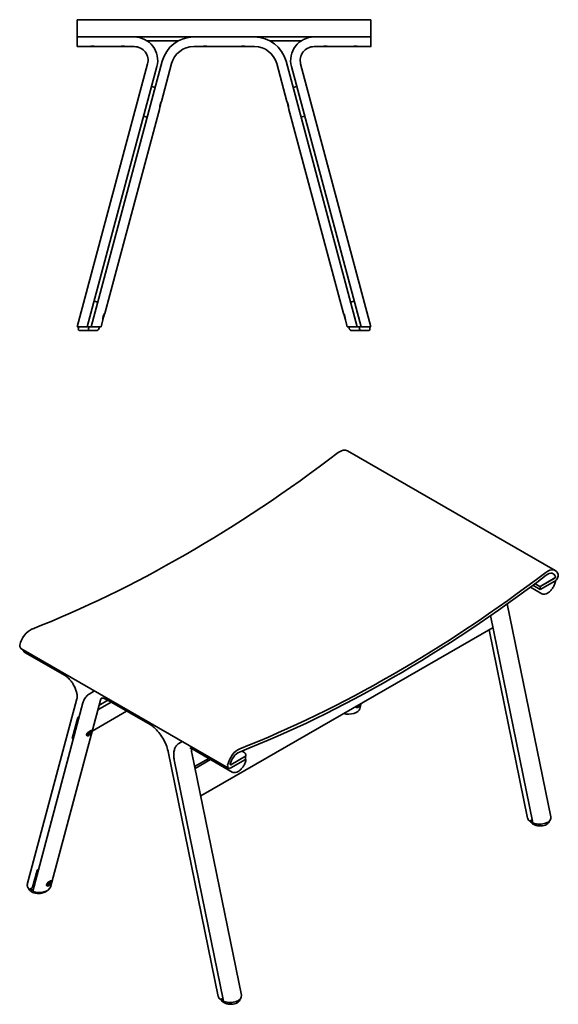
# Model space of a CAD drawing. Header units: millimetres. Extents: x 806 to 2330, y 722 to 2006.
# Tile 2 of 2: x 1627 to 2330, y 722 to 2004. Entities that reach past the tile are written whole.
import ezdxf

# ---------------------------------------------------------------- set-up
doc = ezdxf.new("R2010")
doc.units = ezdxf.units.MM
doc.header["$LTSCALE"] = 0.75
doc.layers.add('Visible', color=7, linetype='Continuous', lineweight=35)

msp = doc.modelspace()

# ---------------------------------------------------------------- linework, layer by layer
at = {"layer": 'Visible', "extrusion": (0, 1, 0)}
for p, q in [((1702.5, 1989.4), (1702.5, 2004.4)), ((2085.5, 2004.4), (1702.5, 2004.4)), ((2085.5, 1989.4), (2085.5, 2004.4)), ((1702.5, 1981.9), (1702.5, 1989.4)), ((2085.5, 1981.9), (2085.5, 1989.4)), ((1702.5, 1981.9), (2085.5, 1981.9)), ((1702.5, 1981.9), (1702.5, 1981.7)), ((1702.5, 1981.7), (1702.5, 1980.7)), ((1702.5, 1980.7), (1702.5, 1969.7)), ((1702.8, 1981.9), (1776.9, 1981.9)), ((1793.6, 1976.9), (1834.4, 1976.9)), ((1933.7, 1981.9), (1854.4, 1981.9)), ((1953.7, 1976.9), (1994.5, 1976.9)), ((2085.3, 1981.9), (2011.2, 1981.9)), ((2085.5, 1981.9), (2085.5, 1981.7)), ((2085.5, 1981.7), (2085.5, 1980.7)), ((2085.5, 1980.7), (2085.5, 1969.7)), ((1718.2, 1969.4), (1702.8, 1969.4)), ((1718.6, 1969.5), (1718.5, 1969.5)), ((1726.4, 1969.4), (1718.6, 1969.4)), ((1726.5, 1969.5), (1726.6, 1969.5)), ((1757.5, 1969.4), (1726.9, 1969.4)), ((1757.9, 1969.5), (1757.9, 1969.5)), ((1765.8, 1969.5), (1758, 1969.5)), ((1765.8, 1969.5), (1765.9, 1969.5)), ((1776.9, 1969.4), (1766.2, 1969.4)), ((1854.4, 1969.4), (1865.1, 1969.4)), ((1865.5, 1969.5), (1865.4, 1969.5)), ((1873.3, 1969.5), (1865.5, 1969.5)), ((1873.4, 1969.5), (1873.4, 1969.5)), ((1873.8, 1969.4), (1914.3, 1969.4)), ((1914.7, 1969.5), (1914.7, 1969.5)), ((1914.8, 1969.5), (1922.6, 1969.5)), ((1922.6, 1969.5), (1922.7, 1969.5)), ((1923, 1969.4), (1933.7, 1969.4)), ((2021.8, 1969.4), (2011.2, 1969.4)), ((2022.2, 1969.5), (2022.2, 1969.5)), ((2022.3, 1969.5), (2030.1, 1969.5)), ((2030.2, 1969.5), (2030.2, 1969.5)), ((2061.2, 1969.4), (2030.5, 1969.4)), ((2061.6, 1969.5), (2061.5, 1969.5)), ((2061.6, 1969.4), (2069.4, 1969.4)), ((2069.5, 1969.5), (2069.6, 1969.5)), ((2085.3, 1969.4), (2069.9, 1969.4)), ((1720.7, 1604.4), (1813.4, 1950.4)), ((2067.4, 1604.4), (1974.7, 1950.4)), ((1702.5, 1604.4), (1794.3, 1946.8)), ((1806.3, 1943.5), (1715.5, 1604.4)), ((1812.2, 1897.8), (1825.4, 1947.2)), ((1962.6, 1947.2), (1975.9, 1897.8)), ((1981.7, 1943.5), (2072.6, 1604.4)), ((1993.8, 1946.8), (2085.5, 1604.4)), ((1804.2, 1916.2), (1799.4, 1917.5)), ((1983.9, 1916.2), (1988.7, 1917.5)), ((1738.3, 1621.8), (1810, 1889.4)), ((1810, 1889.8), (1810, 1889.7)), ((1812.1, 1897.4), (1810.1, 1889.8)), ((1812.1, 1897.4), (1812, 1897.5)), ((1976, 1897.4), (1976, 1897.5)), ((1976, 1897.4), (1978, 1889.8)), ((1978, 1889.8), (1978.1, 1889.7)), ((1978.1, 1889.4), (2049.8, 1621.8)), ((1793.8, 1877.5), (1789, 1878.8)), ((1994.2, 1877.5), (1999.1, 1878.8)), ((1724.5, 1637.9), (1729.3, 1636.6)), ((2063.6, 1637.9), (2058.8, 1636.6)), ((1738.1, 1621.4), (1736.1, 1613.8)), ((1738.1, 1621.4), (1738.1, 1621.5)), ((2049.9, 1621.4), (2050, 1621.5)), ((2049.9, 1621.4), (2052, 1613.8)), ((1702.5, 1604.4), (1714.2, 1604.4)), ((1714.2, 1604.4), (1715.5, 1604.4)), ((1718.1, 1604.4), (1715.5, 1604.4)), ((1717.4, 1601.9), (1718.1, 1604.4)), ((1718.1, 1604.4), (1720.7, 1604.4)), ((1720.7, 1604.4), (1722, 1604.4)), ((1722, 1604.4), (1733.6, 1604.4)), ((1733.6, 1604.4), (1736, 1613.4)), ((1736.1, 1613.8), (1736, 1613.8)), ((2052, 1613.8), (2052.1, 1613.8)), ((2052.1, 1613.4), (2054.5, 1604.4)), ((2066.1, 1604.4), (2054.5, 1604.4)), ((2067.4, 1604.4), (2066.1, 1604.4)), ((2070, 1604.4), (2067.4, 1604.4)), ((2070, 1604.4), (2072.6, 1604.4)), ((2070.7, 1601.9), (2070, 1604.4)), ((2073.9, 1604.4), (2072.6, 1604.4)), ((2085.5, 1604.4), (2073.9, 1604.4)), ((1705.9, 1599.4), (1716.7, 1599.4)), ((1717.4, 1601.9), (1716.7, 1599.4)), ((1727.6, 1599.4), (1716.7, 1599.4)), ((2060.5, 1599.4), (2071.4, 1599.4)), ((2070.7, 1601.9), (2071.4, 1599.4)), ((2082.2, 1599.4), (2071.4, 1599.4))]:
    msp.add_line(p, q, dxfattribs=at)
at = {"layer": 'Visible', "extrusion": (1.49356e-17, 0.817547, 0.575862)}
for p, q in [((2054.9, 1443), (2325.7, 1287)), ((2299.4, 1269.8), (2305.5, 1266.3)), ((2325.2, 1277.3), (2306.1, 1266.3)), ((2306.2, 1266.2), (2325.3, 1277.2)), ((2306.2, 1262.1), (2325.3, 1273.2)), ((2325.6, 1273.3), (2325.6, 1273.3)), ((2293.3, 1265.3), (2308.1, 1256.8)), ((2296.5, 1267.7), (2306.2, 1262.1)), ((2306.2, 1266.2), (2306.1, 1266.3)), ((2306.2, 1266.2), (2306.2, 1262.1)), ((2319.9, 966.1), (2263.2, 1243.4)), ((2296.7, 958.3), (2241.5, 1228.2)), ((2244.7, 1212.9), (1863.5, 993.3)), ((2289.6, 964.6), (2239.5, 1209.8)), ((1899.8, 1029.5), (1629, 1185.5)), ((1686.6, 1150.1), (1634.2, 1180.3)), ((1725.2, 1130.1), (1718.1, 1126)), ((1637.4, 878), (1702.2, 1120)), ((1667.6, 874.7), (1732.7, 1118.1)), ((1742.5, 1117.9), (1730.8, 1111.2)), ((1741.4, 1118.5), (1797.5, 1086.2)), ((1644.5, 869.5), (1710, 1114.6)), ((1721.9, 1077.9), (1766.9, 1103.8)), ((1729.3, 1105.3), (1746.8, 1115.4)), ((2065.9, 1109), (2066.3, 1108.7)), ((2067.6, 1108.6), (2067.2, 1108.5)), ((2072.8, 1113.9), (2071, 1107)), ((1703.4, 1095.4), (1696.1, 1068)), ((1705.2, 1096.4), (1703.4, 1095.4)), ((1704.6, 1094.3), (1703.4, 1095.4)), ((1720.9, 1078.3), (1720.6, 1078.5)), ((1721.1, 1077.1), (1721.2, 1077.4)), ((1697.3, 1067), (1696.1, 1068)), ((1715.2, 1071.9), (1714.8, 1072.3)), ((1716.5, 1071.8), (1716.2, 1071.7)), ((1839.5, 1064.2), (1835, 1061.6)), ((1904.7, 1024.5), (1852.3, 1054.7)), ((1919.6, 1050.5), (1917.4, 1051.8)), ((1821, 1051.3), (1886.2, 732.3)), ((1829.1, 1040.3), (1893.3, 726)), ((1851.9, 1049.7), (1916.5, 733.8)), ((1855.6, 1031.7), (1873.9, 1042.2)), ((1876.4, 1040.8), (1856.1, 1029.1)), ((1921.9, 1045), (1902.7, 1034)), ((1921.9, 1045), (1902.8, 1033.9)), ((1921.9, 1040.9), (1902.8, 1029.8)), ((1921.8, 1045), (1921.9, 1045)), ((1921.9, 1045), (1921.9, 1040.9)), ((1922.2, 1041), (1921.9, 1041.2)), ((2295.3, 962), (2293.3, 960.9)), ((2296.1, 957.8), (2295.6, 960.1)), ((2314.7, 957.7), (2314.6, 958.4)), ((1651.5, 898), (1652.2, 898.4)), ((1650.2, 896.3), (1644.4, 874.7)), ((1643.1, 873), (1641.1, 871.9)), ((1662.9, 876.4), (1662.5, 876.8)), ((1664.2, 876.3), (1663.9, 876.2)), ((1668.6, 882.8), (1668.4, 883)), ((1668.9, 881.6), (1668.9, 881.9)), ((1642.9, 869.3), (1643.4, 871.1)), ((1890, 728.6), (1891.9, 729.7)), ((1892.7, 725.5), (1892.2, 727.8)), ((1911.3, 725.4), (1911.2, 726.1))]:
    msp.add_line(p, q, dxfattribs=at)
at = {"layer": 'Visible', "extrusion": (2.25032e-16, 4.88022e-40, -1)}
msp.add_arc((-1702.8, 1981.7), 0.25, 0, 90, dxfattribs=at)
at = {"layer": 'Visible', "extrusion": (2.25032e-16, 5.50238e-40, -1)}
msp.add_arc((-1776.9, 1951.4), 30.5, 90, 195, dxfattribs=at)
at = {"layer": 'Visible', "extrusion": (2.25032e-16, 4.87314e-40, -1)}
msp.add_arc((-1854.4, 1939.4), 42.5, 15, 90, dxfattribs=at)
at = {"layer": 'Visible'}
for centre, radius, start, end in [((1933.7, 1939.4), 42.5, 15, 90), ((2011.2, 1951.4), 30.5, 90, 195), ((2085.3, 1981.7), 0.25, 0, 90), ((1776.9, 1951.4), 18, 345, 90), ((1854.4, 1939.4), 30, 90, 165), ((1933.7, 1939.4), 30, 15, 90), ((2011.2, 1951.4), 18, 90, 195), ((1872.5, 1054.2), 21.1, 177.4158, 192.2893)]:
    msp.add_arc(centre, radius, start, end, dxfattribs=at)
at = {"layer": 'Visible', "extrusion": (2.25032e-16, 2.13658e-53, -1)}
for centre, start, end in [((-1702.8, 1969.7), 270, 0), ((-2085.3, 1969.7), 180, 270)]:
    msp.add_arc(centre, 0.25, start, end, dxfattribs=at)
at = {"layer": 'Visible', "extrusion": (2.25032e-16, -7.12224e-52, -1)}
msp.add_arc((-1722.5, 1955.1), 15, 73.1537, 106.8463, dxfattribs=at)
at = {"layer": 'Visible', "extrusion": (2.25032e-16, 2.12148e-53, -1)}
for centre in [(-1718.6, 1969.5), (-1758, 1969.5), (-1865.5, 1969.5), (-1914.8, 1969.5), (-2022.3, 1969.5), (-2061.6, 1969.5)]:
    msp.add_arc(centre, 0.0797, 270, 315, dxfattribs=at)
at = {"layer": 'Visible', "extrusion": (2.25032e-16, 2.1162e-53, -1)}
for centre in [(-1726.4, 1969.5), (-1765.8, 1969.5), (-1873.3, 1969.5)]:
    msp.add_arc(centre, 0.0797, 225, 270, dxfattribs=at)
at = {"layer": 'Visible', "extrusion": (2.25032e-16, -3.43425e-41, -1)}
for centre in [(-1761.9, 1955.1), (-1918.7, 1955.1)]:
    msp.add_arc(centre, 15, 73.1537, 106.8463, dxfattribs=at)
at = {"layer": 'Visible', "extrusion": (2.25032e-16, 3.43425e-41, -1)}
for centre in [(-1869.4, 1955), (-2026.2, 1955)]:
    msp.add_arc(centre, 15, 73.1723, 106.8277, dxfattribs=at)
at = {"layer": 'Visible', "extrusion": (2.25032e-16, 2.12013e-53, -1)}
for centre in [(-1922.6, 1969.5), (-2030.1, 1969.5), (-2069.4, 1969.5)]:
    msp.add_arc(centre, 0.0797, 225, 270, dxfattribs=at)
at = {"layer": 'Visible', "extrusion": (2.25032e-16, -7.12023e-52, -1)}
msp.add_arc((-2065.5, 1955), 15, 73.1723, 106.8277, dxfattribs=at)
at = {"layer": 'Visible', "extrusion": (2.25032e-16, 4.68365e-41, -1)}
for centre in [(-1825, 1889.9), (-1751, 1613.9)]:
    msp.add_arc(centre, 15, 358.1723, 31.8277, dxfattribs=at)
at = {"layer": 'Visible', "extrusion": (2.25032e-16, 2.07358e-53, -1)}
msp.add_arc((-1810, 1889.9), 0.0797, 195, 240, dxfattribs=at)
at = {"layer": 'Visible', "extrusion": (2.25032e-16, 2.06204e-53, -1)}
msp.add_arc((-1812, 1897.4), 0.0797, 150, 195, dxfattribs=at)
at = {"layer": 'Visible', "extrusion": (2.25032e-16, -4.68365e-41, -1)}
for centre in [(-1963.1, 1889.9), (-2037.1, 1613.9)]:
    msp.add_arc(centre, 15, 148.1537, 181.8463, dxfattribs=at)
at = {"layer": 'Visible', "extrusion": (2.25032e-16, 2.1716e-53, -1)}
msp.add_arc((-1976.1, 1897.4), 0.0797, 345, 30, dxfattribs=at)
at = {"layer": 'Visible', "extrusion": (2.25032e-16, 2.18595e-53, -1)}
msp.add_arc((-1978.1, 1889.9), 0.0797, 300, 345, dxfattribs=at)
at = {"layer": 'Visible', "extrusion": (2.25032e-16, 2.06977e-53, -1)}
msp.add_arc((-1738.1, 1621.4), 0.0797, 150, 195, dxfattribs=at)
at = {"layer": 'Visible', "extrusion": (2.25032e-16, 2.16894e-53, -1)}
msp.add_arc((-2050, 1621.4), 0.0797, 345, 30, dxfattribs=at)
at = {"layer": 'Visible', "extrusion": (2.25032e-16, 2.07871e-53, -1)}
msp.add_arc((-1736, 1613.9), 0.0797, 195, 240, dxfattribs=at)
at = {"layer": 'Visible', "extrusion": (2.25032e-16, 2.17169e-53, -1)}
msp.add_arc((-2052, 1613.9), 0.0797, 300, 345, dxfattribs=at)
at = {"layer": 'Visible', "extrusion": (2.25032e-16, -1.95076e-39, -1)}
msp.add_arc((-2060.5, 1602.8), 3.35, 269.8738, 308.27, dxfattribs=at)
at = {"layer": 'Visible', "extrusion": (4.63745e-16, 2.00307e-16, -1)}
msp.add_arc((-1655.7, 876.6), 9.82, 225.1875, 237.7586, dxfattribs=at)
at = {"layer": 'Visible', "extrusion": (5.23477e-16, -2.9531e-16, -1)}
for centre in [(1843.2, 2778.4), (2114, 2622.5)]:
    msp.add_ellipse(centre, major_axis=(897.9, 1559.2), ratio=0.578093, start_param=2.200689, end_param=2.515567, dxfattribs=at)
at = {"layer": 'Visible', "extrusion": (5.67379e-16, -2.66253e-16, -1)}
msp.add_ellipse((2044.9, 1425.7), major_axis=(10, 17.3), ratio=0.578093, start_param=-0.940903, end_param=0, dxfattribs=at)
at = {"layer": 'Visible', "extrusion": (4.27267e-16, -1.75849e-16, -1)}
msp.add_ellipse((2315.7, 1269.7), major_axis=(10, 17.3), ratio=0.578093, start_param=-0.940903, end_param=0.536259, dxfattribs=at)
at = {"layer": 'Visible', "extrusion": (4.67519e-16, -8.06328e-17, -1)}
msp.add_ellipse((2315.7, 1269.7), major_axis=(7.5, 13), ratio=0.578093, start_param=-0.940902, end_param=0.536259, dxfattribs=at)
at = {"layer": 'Visible', "extrusion": (7.61845e-16, -2.40405e-16, -1)}
msp.add_ellipse((2114, 2622.5), major_axis=(900.4, 1563.5), ratio=0.578093, start_param=2.200689, end_param=2.515567, dxfattribs=at)
at = {"layer": 'Visible', "extrusion": (7.82248e-16, -3.80269e-16, -1)}
msp.add_ellipse((2325.3, 1278.1), major_axis=(2.99, 5.2), ratio=0.578093, start_param=0.536259, end_param=2.358128, dxfattribs=at)
at = {"layer": 'Visible', "extrusion": (5.6008e-16, -2.6205e-16, -1)}
msp.add_ellipse((2325.3, 1278.1), major_axis=(0.499, 0.867), ratio=0.578093, start_param=0.536259, end_param=2.358128, dxfattribs=at)
at = {"layer": 'Visible'}
for centre, major_axis, ratio, start_param, end_param in [((1641.5, 1193.4), (10, 17.3), 0.578093, 0.626026, 2.103188), ((1632, 1190.7), (2.99, 5.2), 0.578093, 2.103188, 3.141593), ((2055.9, 1108.6), (-15.2, 0.5), 0.575173, 1.184398, 3.006827), ((2069.4, 1111.7), (1.53, 1.73), 0.409351, 2.290023, 5.762328), ((1912.3, 1037.4), (10, 17.3), 0.578093, 0.626026, 2.103188), ((1912.3, 1037.4), (7.5, 13), 0.578093, 0.626027, 2.103188), ((1902.8, 1034.7), (2.99, 5.2), 0.578093, 2.103188, 3.925057), ((1902.8, 1034.7), (0.499, 0.867), 0.578093, 2.103188, 3.925057), ((2295, 963.4), (0.33, 1.5), 0.698119, 3.707289, 4.305117), ((1643.3, 874.1), (0.99, 1.16), 0.411821, 4.002182, 5.572978), ((1901.3, 733.1), (-15.2, 0.5), 0.575173, 0.134766, 0.568812), ((1901.4, 733), (-15.2, 0.5), 0.575173, 1.070958, 3.276359), ((1889.2, 729), (-1.02, 0.03), 0.575173, 0.568812, 2.390681), ((1894.4, 726.1), (-1.02, 0.03), 0.575173, 0.134766, 1.070958)]:
    msp.add_ellipse(centre, major_axis=major_axis, ratio=ratio, start_param=start_param, end_param=end_param, dxfattribs=at)
at = {"layer": 'Visible', "extrusion": (5.15247e-16, -1.59298e-16, -1)}
for centre, start_param, end_param in [((1718.3, 1074.9), 1.570796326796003, 7.853981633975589), ((1666, 879.4), 1.570796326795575, 7.853981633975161)]:
    msp.add_ellipse(centre, major_axis=(1.53, 1.73), ratio=0.409351, start_param=start_param, end_param=end_param, dxfattribs=at)
at = {"layer": 'Visible', "extrusion": (7.52589e-16, -4.00792e-16, -1)}
msp.add_ellipse((2304.7, 965.4), major_axis=(-15.2, 0.5), ratio=0.575173, start_param=-0.568812, end_param=-0.134766, dxfattribs=at)
at = {"layer": 'Visible', "extrusion": (7.23877e-16, -4.08362e-16, -1)}
msp.add_ellipse((2304.8, 965.3), major_axis=(-15.2, 0.5), ratio=0.575173, start_param=3.006827, end_param=5.212228, dxfattribs=at)
at = {"layer": 'Visible', "extrusion": (2.70907e-16, -2.75352e-16, -1)}
for centre, start_param, end_param in [((2292.6, 961.3), 3.892504, 5.714373), ((2297.7, 958.4), -1.070958, -0.134766)]:
    msp.add_ellipse(centre, major_axis=(-1.02, 0.03), ratio=0.575173, start_param=start_param, end_param=end_param, dxfattribs=at)
at = {"layer": 'Visible', "extrusion": (5.90754e-16, -1.18243e-16, -1)}
msp.add_ellipse((2297.9, 958.8), major_axis=(0.67, 2.5), ratio=0.707439, start_param=3.313906, end_param=4.099399, dxfattribs=at)
at = {"layer": 'Visible', "extrusion": (2.50722e-16, 2.12846e-17, -1)}
msp.add_ellipse((1651.3, 897), major_axis=(0.99, 1.12), ratio=0.409351, start_param=3.827806, end_param=5.398602, dxfattribs=at)
at = {"layer": 'Visible', "extrusion": (6.2494e-16, -4.69171e-17, -1)}
msp.add_ellipse((1652.5, 876.4), major_axis=(-15.2, 0.5), ratio=0.575173, start_param=-0.568812, end_param=0.134766, dxfattribs=at)
at = {"layer": 'Visible', "extrusion": (5.98044e-16, 6.49569e-17, -1)}
msp.add_ellipse((1652.5, 876.3), major_axis=(-15.2, 0.5), ratio=0.575173, start_param=3.276359, end_param=5.212228, dxfattribs=at)
at = {"layer": 'Visible', "extrusion": (5.48553e-16, -1.64136e-16, -1)}
msp.add_ellipse((1640.4, 872.3), major_axis=(-1.02, 0.03), ratio=0.575173, start_param=3.892504, end_param=5.714373, dxfattribs=at)
at = {"layer": 'Visible', "extrusion": (6.52022e-16, -3.53012e-16, -1)}
msp.add_ellipse((1644.7, 870.4), major_axis=(1.72, 1.94), ratio=0.409351, start_param=3.038342, end_param=3.827806, dxfattribs=at)
at = {"layer": 'Visible', "extrusion": (7.22801e-16, -4.0833e-16, -1)}
msp.add_ellipse((1645.5, 869.4), major_axis=(-1.02, 0.03), ratio=0.575173, start_param=-1.070958, end_param=0.134766, dxfattribs=at)
at = {"layer": 'Visible', "extrusion": (4.1248e-16, -2.37233e-16, -1)}
msp.add_ellipse((1891.6, 731.1), major_axis=(0.33, 1.5), ratio=0.698119, start_param=1.978069, end_param=2.575896, dxfattribs=at)
at = {"layer": 'Visible', "extrusion": (3.9843e-16, -2.35835e-16, -1)}
msp.add_ellipse((1894.5, 726.5), major_axis=(0.67, 2.5), ratio=0.707439, start_param=3.313916, end_param=4.099399, dxfattribs=at)
at = {"layer": 'Visible'}
for points, knots in [([(1914.7, 1969.5), (1914.7, 1969.5), (1914.6, 1969.5), (1914.4, 1969.5), (1914.3, 1969.4), (1914.3, 1969.4)], [0.4916402, 0.4916402, 0.4916402, 0.4916402, 0.4946908, 0.4946908, 0.6595591, 0.6595591, 0.6595591, 0.6595591]), ([(1923, 1969.4), (1923, 1969.4), (1922.9, 1969.5), (1922.7, 1969.5), (1922.7, 1969.5), (1922.7, 1969.5)], [-0.6595591, -0.6595591, -0.6595591, -0.6595591, -0.4946908, -0.4946908, -0.4916402, -0.4916402, -0.4916402, -0.4916402]), ([(1704, 1602.1), (1704, 1602.3), (1704.1, 1602.5), (1704.2, 1603), (1704.3, 1603.3), (1704.4, 1603.8), (1704.5, 1604.1), (1704.6, 1604.4)], [0, 0, 0, 0, 0.068035, 0.068035, 0.1480842, 0.1480842, 0.2435716, 0.2435716, 0.2435716, 0.2435716]), ([(1731.5, 1604.4), (1731.3, 1603.6), (1731.1, 1602.8), (1730.8, 1601.9), (1730.8, 1601.8), (1730.6, 1601), (1729.6, 1599.8), (1728.2, 1599.4), (1727.6, 1599.4)], [0, 0, 0, 0, 0.36956, 0.36956, 0.388985, 0.388985, 0.755594, 1, 1, 1, 1]), ([(2056.6, 1604.4), (2056.8, 1603.6), (2057, 1602.8), (2057.2, 1601.9), (2057.2, 1601.8), (2057.5, 1601), (2058.5, 1599.8), (2059.9, 1599.4), (2060.5, 1599.4)], [0, 0, 0, 0, 0.36956, 0.36956, 0.388985, 0.388985, 0.755594, 1, 1, 1, 1]), ([(2083.5, 1604.4), (2083.6, 1604), (2083.7, 1603.7), (2083.9, 1602.9), (2084, 1602.5), (2084.1, 1602.1)], [0, 0, 0, 0, 0.1178145, 0.1178145, 0.2430121, 0.2430121, 0.2430121, 0.2430121]), ([(1705.9, 1599.4), (1705.7, 1599.4), (1705.4, 1599.5), (1705, 1599.6), (1704.5, 1599.9), (1704.1, 1600.5), (1703.8, 1601.2), (1703.9, 1601.7), (1704, 1602), (1704, 1602.1), (1704, 1602.1)], [0.0000014, 0.0000014, 0.0000014, 0.0000014, 0.1434679, 0.1912905, 0.382581, 0.5738716, 0.7651621, 0.9564526, 0.9564526, 0.9998793, 0.9998793, 0.9998793, 0.9998793]), ([(2082.2, 1599.4), (2082.4, 1599.4), (2082.6, 1599.5), (2083.1, 1599.6), (2083.6, 1599.9), (2084, 1600.5), (2084.2, 1601.2), (2084.2, 1601.7), (2084.1, 1602), (2084.1, 1602.1), (2084.1, 1602.1)], [0.0000014, 0.0000014, 0.0000014, 0.0000014, 0.1434679, 0.1912905, 0.382581, 0.5738716, 0.7651621, 0.9564526, 0.9564526, 0.9998793, 0.9998793, 0.9998793, 0.9998793]), ([(2325.9, 1278.7), (2325.8, 1279), (2325.7, 1279.4), (2325.4, 1280.1), (2325.2, 1280.4), (2324.9, 1281), (2324.7, 1281.3), (2324.3, 1281.8), (2324.1, 1282), (2323.6, 1282.4), (2323.4, 1282.6), (2323.1, 1282.7)], [0.2510726, 0.2510726, 0.2510726, 0.2510726, 0.3583244, 0.3583244, 0.4655763, 0.4655763, 0.5728282, 0.5728282, 0.68008, 0.68008, 0.7758325, 0.7758325, 0.7758325, 0.7758325]), ([(2308.1, 1256.8), (2308.9, 1256.3), (2309.8, 1256.1), (2311.8, 1256.1), (2312.9, 1256.3), (2315.1, 1257.2), (2316.3, 1257.8), (2318.5, 1259.5), (2319.6, 1260.6), (2321.6, 1263), (2322.5, 1264.3), (2324.1, 1267.1), (2324.7, 1268.5), (2325.5, 1270.9), (2325.7, 1271.7), (2325.9, 1272.5)], [3.928925, 3.928925, 3.928925, 3.928925, 4.238707, 4.238707, 4.555407, 4.555407, 4.877731, 4.877731, 5.200467, 5.200467, 5.522728, 5.522728, 5.844811, 5.844811, 6.032113, 6.032113, 6.032113, 6.032113]), ([(2325.9, 1278.7), (2325.9, 1278.6), (2325.9, 1278.5), (2325.9, 1278.3), (2325.9, 1278.2), (2325.8, 1278), (2325.8, 1277.9), (2325.7, 1277.7), (2325.6, 1277.6), (2325.5, 1277.5), (2325.4, 1277.4), (2325.3, 1277.3), (2325.3, 1277.3), (2325.2, 1277.3)], [6.032113, 6.032113, 6.032113, 6.032113, 6.354703, 6.354703, 6.716756, 6.716756, 7.077361, 7.077361, 7.434636, 7.434636, 7.795543, 7.795543, 7.853982, 7.853982, 7.853982, 7.853982]), ([(2325.6, 1273.3), (2325.7, 1273.3), (2325.7, 1273.2), (2325.8, 1273.1), (2325.8, 1273.1), (2325.9, 1273), (2325.9, 1272.9), (2325.9, 1272.8), (2325.9, 1272.8), (2325.9, 1272.7), (2325.9, 1272.6), (2325.9, 1272.5)], [5.495853, 5.495853, 5.495853, 5.495853, 5.703534, 5.703534, 5.911215, 5.911215, 6.118896, 6.118896, 6.326577, 6.326577, 6.534258, 6.534258, 6.534258, 6.534258]), ([(2306.1, 1266.3), (2306.1, 1266.3), (2306, 1266.3), (2306, 1266.2), (2305.9, 1266.2), (2305.8, 1266.2), (2305.8, 1266.2), (2305.7, 1266.2), (2305.7, 1266.2), (2305.6, 1266.2), (2305.5, 1266.3), (2305.5, 1266.3)], [1.5707963, 1.5707963, 1.5707963, 1.5707963, 1.7274892, 1.7274892, 1.8841821, 1.8841821, 2.040875, 2.040875, 2.1975679, 2.1975679, 2.3542608, 2.3542608, 2.3542608, 2.3542608]), ([(1634.2, 1180.3), (1634, 1180.4), (1633.7, 1180.6), (1633.2, 1181), (1633, 1181.3), (1632.6, 1181.8), (1632.4, 1182), (1632, 1182.6), (1631.9, 1183), (1631.6, 1183.5), (1631.5, 1183.8), (1631.5, 1184.1)], [2.3542608, 2.3542608, 2.3542608, 2.3542608, 2.4615126, 2.4615126, 2.5687645, 2.5687645, 2.6760164, 2.6760164, 2.7832682, 2.7832682, 2.8611145, 2.8611145, 2.8611145, 2.8611145]), ([(1702.2, 1120), (1702.3, 1120.4), (1702.4, 1121.1), (1702.5, 1122.9), (1702.4, 1124), (1702.1, 1126.7), (1701.7, 1128.2), (1700.8, 1131.5), (1700.1, 1133.3), (1698.4, 1136.9), (1697.3, 1138.7), (1695.1, 1142.2), (1693.8, 1143.7), (1691.3, 1146.5), (1690.1, 1147.6), (1688.1, 1149.2), (1687.3, 1149.7), (1686.6, 1150.1)], [4.45059, 4.45059, 4.45059, 4.45059, 4.662479, 4.662479, 4.876925, 4.876925, 5.107057, 5.107057, 5.352652, 5.352652, 5.607529, 5.607529, 5.862982, 5.862982, 6.109728, 6.109728, 6.283185, 6.283185, 6.283185, 6.283185]), ([(1710, 1114.6), (1710.3, 1115.6), (1710.6, 1116.6), (1711.4, 1118.5), (1711.9, 1119.4), (1712.8, 1121), (1713.4, 1121.8), (1714.6, 1123.2), (1715.2, 1123.9), (1716.6, 1125.1), (1717.4, 1125.6), (1718.1, 1126)], [4.9741884, 4.9741884, 4.9741884, 4.9741884, 5.0792949, 5.0792949, 5.1844014, 5.1844014, 5.2895079, 5.2895079, 5.3946144, 5.3946144, 5.4997209, 5.4997209, 5.4997209, 5.4997209]), ([(1732.7, 1118.1), (1733, 1119.2), (1733.3, 1119.9), (1733.9, 1120.7), (1733.9, 1120.7), (1734, 1120.7), (1733.9, 1120.8), (1734.7, 1120.8), (1735.4, 1120.8), (1737.7, 1120.3), (1739.2, 1119.8), (1741, 1118.8), (1741.2, 1118.6), (1741.4, 1118.5)], [4.974188, 4.974188, 4.974188, 4.974188, 5.219273, 5.219273, 5.481072, 5.481072, 5.742871, 5.742871, 6.004671, 6.004671, 6.25137, 6.25137, 6.283185, 6.283185, 6.283185, 6.283185]), ([(2068.6, 1108.7), (2068.2, 1108.5), (2067.8, 1108.3), (2067, 1108.3), (2066.7, 1108.4), (2066.2, 1108.7), (2065.9, 1108.9), (2065.8, 1109.4), (2065.8, 1109.6), (2065.8, 1109.8)], [0.6595591, 0.6595591, 0.6595591, 0.6595591, 0.8244274, 0.8244274, 0.9892957, 0.9892957, 1.1542069, 1.1542069, 1.2499546, 1.2499546, 1.2499546, 1.2499546]), ([(2066.3, 1108.7), (2066.4, 1108.7), (2066.4, 1108.6), (2066.5, 1108.6), (2066.6, 1108.5), (2066.7, 1108.5), (2066.7, 1108.5), (2066.9, 1108.5), (2066.9, 1108.5), (2067.1, 1108.5), (2067.2, 1108.5), (2067.2, 1108.5)], [3.827806, 3.827806, 3.827806, 3.827806, 3.92086, 3.92086, 4.0139141, 4.0139141, 4.1069682, 4.1069682, 4.2000223, 4.2000223, 4.2930763, 4.2930763, 4.2930763, 4.2930763]), ([(2067.6, 1108.6), (2067.8, 1108.6), (2068.1, 1108.7), (2068.7, 1109), (2069, 1109.2), (2069.6, 1109.7), (2069.9, 1109.9), (2070.5, 1110.5), (2070.8, 1110.9), (2071.3, 1111.5), (2071.5, 1111.9), (2071.9, 1112.5), (2072, 1112.9), (2072.1, 1113.3), (2072.2, 1113.4), (2072.2, 1113.5)], [4.293076, 4.293076, 4.293076, 4.293076, 4.619577, 4.619577, 4.94484, 4.94484, 5.267951, 5.267951, 5.590243, 5.590243, 5.912612, 5.912612, 6.236007, 6.236007, 6.371994, 6.371994, 6.371994, 6.371994]), ([(2067.8, 1110.1), (2067.8, 1110.1), (2067.8, 1110.1), (2067.8, 1110.1), (2067.8, 1110.1), (2067.7, 1110.1), (2067.7, 1110.1), (2067.7, 1110.1), (2067.7, 1110.1), (2067.7, 1110.1), (2067.7, 1110.2), (2067.7, 1110.2), (2067.7, 1110.2), (2067.7, 1110.2)], [-0.11843313, -0.11843313, -0.11843313, -0.11843313, -0.1166067, -0.1166067, -0.11222068, -0.11222068, -0.10783465, -0.10783465, -0.10344863, -0.10344863, -0.09906261, -0.09906261, -0.09723618, -0.09723618, -0.09723618, -0.09723618]), ([(2070.3, 1110.3), (2070.1, 1110.1), (2069.9, 1109.9), (2069.4, 1109.3), (2069, 1108.9), (2068.6, 1108.7)], [3.0522304, 3.0522304, 3.0522304, 3.0522304, 3.1329272, 3.1329272, 3.2977955, 3.2977955, 3.2977955, 3.2977955]), ([(2069, 1110.2), (2069, 1110.2), (2069, 1110.2), (2069, 1110.2), (2069, 1110.2), (2068.9, 1110.1), (2068.9, 1110.1), (2068.9, 1110.1), (2068.9, 1110.1), (2068.9, 1110.1), (2068.9, 1110.1), (2068.9, 1110.1), (2068.9, 1110.1), (2068.8, 1110.1)], [-0.11843313, -0.11843313, -0.11843313, -0.11843313, -0.1166067, -0.1166067, -0.11222068, -0.11222068, -0.10783465, -0.10783465, -0.10344863, -0.10344863, -0.09906261, -0.09906261, -0.09723618, -0.09723618, -0.09723618, -0.09723618]), ([(2070.6, 1111.8), (2070.6, 1111.8), (2070.6, 1111.8), (2070.6, 1111.8), (2070.6, 1111.8), (2070.5, 1111.7), (2070.5, 1111.7), (2070.5, 1111.7), (2070.5, 1111.7), (2070.5, 1111.7), (2070.5, 1111.7), (2070.5, 1111.7), (2070.5, 1111.7), (2070.5, 1111.6)], [-0.11843313, -0.11843313, -0.11843313, -0.11843313, -0.1166067, -0.1166067, -0.11222068, -0.11222068, -0.10783465, -0.10783465, -0.10344863, -0.10344863, -0.09906261, -0.09906261, -0.09723618, -0.09723618, -0.09723618, -0.09723618]), ([(1719.1, 1077.9), (1718.7, 1077.7), (1718.2, 1077.4), (1717.3, 1076.7), (1716.8, 1076.3), (1716, 1075.6), (1715.7, 1075.2), (1715.1, 1074.3), (1714.9, 1073.9), (1714.7, 1073.1), (1714.7, 1072.8), (1714.9, 1072.1), (1715.1, 1071.9), (1715.6, 1071.6), (1715.9, 1071.5), (1716.7, 1071.6), (1717.1, 1071.7), (1717.9, 1072.1), (1718.3, 1072.5), (1718.8, 1073.1), (1719, 1073.3), (1719.2, 1073.5)], [-1.978677, -1.978677, -1.978677, -1.978677, -1.813809, -1.813809, -1.648941, -1.648941, -1.484029, -1.484029, -1.319118, -1.319118, -1.154207, -1.154207, -0.989296, -0.989296, -0.824427, -0.824427, -0.659559, -0.659559, -0.494691, -0.494691, -0.413994, -0.413994, -0.413994, -0.413994]), ([(1721, 1078), (1721, 1078.3), (1720.9, 1078.4), (1720.7, 1078.5), (1720.4, 1078.5), (1719.8, 1078.3), (1719.5, 1078.1), (1719.1, 1077.9)], [0.172513, 0.172513, 0.172513, 0.172513, 0.3298225, 0.3298225, 0.4946908, 0.4946908, 0.6595591, 0.6595591, 0.6595591, 0.6595591]), ([(1721.2, 1077.4), (1721.2, 1077.5), (1721.2, 1077.5), (1721.2, 1077.7), (1721.1, 1077.8), (1721.1, 1077.9), (1721.1, 1077.9), (1721, 1078.1), (1721, 1078.1), (1720.9, 1078.2), (1720.9, 1078.3), (1720.9, 1078.3)], [3.3625356, 3.3625356, 3.3625356, 3.3625356, 3.4555897, 3.4555897, 3.5486437, 3.5486437, 3.6416978, 3.6416978, 3.7347519, 3.7347519, 3.827806, 3.827806, 3.827806, 3.827806]), ([(1797.5, 1086.2), (1799.2, 1085.3), (1801, 1083.9), (1804.9, 1080.6), (1806.9, 1078.5), (1810.8, 1073.8), (1812.6, 1071.2), (1815.8, 1065.8), (1817.2, 1062.9), (1819.5, 1057.2), (1820.3, 1054.4), (1820.9, 1051.6), (1821, 1051.4), (1821, 1051.3)], [0, 0, 0, 0, 0.247253, 0.247253, 0.507759, 0.507759, 0.769558, 0.769558, 1.031358, 1.031358, 1.293157, 1.293157, 1.308997, 1.308997, 1.308997, 1.308997]), ([(1715.2, 1071.9), (1715.3, 1071.9), (1715.3, 1071.9), (1715.4, 1071.8), (1715.5, 1071.8), (1715.6, 1071.7), (1715.7, 1071.7), (1715.8, 1071.7), (1715.9, 1071.7), (1716, 1071.7), (1716.1, 1071.7), (1716.2, 1071.7)], [0.6862133, 0.6862133, 0.6862133, 0.6862133, 0.7792674, 0.7792674, 0.8723215, 0.8723215, 0.9653755, 0.9653755, 1.0584296, 1.0584296, 1.1514837, 1.1514837, 1.1514837, 1.1514837]), ([(1716.5, 1071.8), (1716.7, 1071.8), (1717, 1071.9), (1717.6, 1072.2), (1717.9, 1072.4), (1718.5, 1072.9), (1718.8, 1073.2), (1719.4, 1073.8), (1719.7, 1074.1), (1720.2, 1074.8), (1720.4, 1075.1), (1720.8, 1075.8), (1720.9, 1076.1), (1721.1, 1076.6), (1721.1, 1076.9), (1721.1, 1077.1)], [1.151484, 1.151484, 1.151484, 1.151484, 1.477984, 1.477984, 1.803247, 1.803247, 2.126359, 2.126359, 2.44865, 2.44865, 2.77102, 2.77102, 3.094414, 3.094414, 3.362536, 3.362536, 3.362536, 3.362536]), ([(1716.6, 1073.4), (1716.6, 1073.4), (1716.6, 1073.4), (1716.6, 1073.4), (1716.6, 1073.4), (1716.6, 1073.4), (1716.6, 1073.3), (1716.7, 1073.3), (1716.7, 1073.3), (1716.7, 1073.3), (1716.7, 1073.3), (1716.7, 1073.3), (1716.7, 1073.3), (1716.7, 1073.3)], [0.02829509, 0.02829509, 0.02829509, 0.02829509, 0.03012152, 0.03012152, 0.03450754, 0.03450754, 0.03889357, 0.03889357, 0.04327959, 0.04327959, 0.04766561, 0.04766561, 0.04949204, 0.04949204, 0.04949204, 0.04949204]), ([(1717.8, 1073.4), (1717.8, 1073.4), (1717.8, 1073.4), (1717.8, 1073.3), (1717.8, 1073.3), (1717.8, 1073.4), (1717.8, 1073.4), (1717.8, 1073.4), (1717.9, 1073.4), (1717.9, 1073.4), (1717.9, 1073.4), (1717.9, 1073.4), (1717.9, 1073.4), (1717.9, 1073.4)], [0.02829509, 0.02829509, 0.02829509, 0.02829509, 0.03012152, 0.03012152, 0.03450754, 0.03450754, 0.03889357, 0.03889357, 0.04327959, 0.04327959, 0.04766561, 0.04766561, 0.04949204, 0.04949204, 0.04949204, 0.04949204]), ([(1719.4, 1074.9), (1719.4, 1074.9), (1719.4, 1074.9), (1719.4, 1074.9), (1719.4, 1074.9), (1719.4, 1074.9), (1719.4, 1074.9), (1719.5, 1075), (1719.5, 1075), (1719.5, 1075), (1719.5, 1075), (1719.5, 1075), (1719.5, 1075), (1719.5, 1075)], [0.02829509, 0.02829509, 0.02829509, 0.02829509, 0.03012152, 0.03012152, 0.03450754, 0.03450754, 0.03889357, 0.03889357, 0.04327959, 0.04327959, 0.04766561, 0.04766561, 0.04949204, 0.04949204, 0.04949204, 0.04949204]), ([(1719.8, 1076.5), (1719.8, 1076.5), (1719.8, 1076.5), (1719.9, 1076.5), (1719.9, 1076.5), (1719.9, 1076.5), (1719.9, 1076.5), (1719.9, 1076.5), (1719.9, 1076.5), (1719.8, 1076.5), (1719.8, 1076.5), (1719.8, 1076.5), (1719.8, 1076.5), (1719.8, 1076.5)], [0.02829509, 0.02829509, 0.02829509, 0.02829509, 0.03012152, 0.03012152, 0.03450754, 0.03450754, 0.03889357, 0.03889357, 0.04327959, 0.04327959, 0.04766561, 0.04766561, 0.04949204, 0.04949204, 0.04949204, 0.04949204]), ([(1835, 1061.6), (1833.9, 1061), (1832.8, 1060.1), (1831.1, 1058), (1830.4, 1056.8), (1829.3, 1054.1), (1828.9, 1052.6), (1828.4, 1049.4), (1828.3, 1047.7), (1828.5, 1044.1), (1828.7, 1042.2), (1829.1, 1040.3)], [0.783464, 0.783464, 0.783464, 0.783464, 0.993291, 0.993291, 1.203117, 1.203117, 1.412943, 1.412943, 1.622769, 1.622769, 1.832596, 1.832596, 1.832596, 1.832596]), ([(1852.3, 1054.7), (1851.4, 1055.2), (1850.7, 1055.5), (1849.7, 1055.8), (1849.4, 1055.8), (1849.4, 1055.8), (1849.4, 1055.8), (1849.4, 1055.8)], [6.2831853, 6.2831853, 6.2831853, 6.2831853, 6.5006046, 6.5006046, 6.7107486, 6.7107486, 6.7225525, 6.7225525, 6.7225525, 6.7225525]), ([(1904.7, 1024.5), (1905.5, 1024), (1906.4, 1023.8), (1908.4, 1023.8), (1909.5, 1024), (1911.8, 1024.9), (1912.9, 1025.5), (1915.2, 1027.3), (1916.2, 1028.3), (1918.2, 1030.7), (1919.2, 1032), (1920.7, 1034.8), (1921.4, 1036.3), (1922.1, 1038.6), (1922.3, 1039.4), (1922.5, 1040.2)], [3.928925, 3.928925, 3.928925, 3.928925, 4.238707, 4.238707, 4.555407, 4.555407, 4.877731, 4.877731, 5.200467, 5.200467, 5.522728, 5.522728, 5.844811, 5.844811, 6.032113, 6.032113, 6.032113, 6.032113]), ([(1922.5, 1046.4), (1922.4, 1046.8), (1922.3, 1047.1), (1922, 1047.8), (1921.9, 1048.1), (1921.5, 1048.7), (1921.3, 1049), (1920.9, 1049.5), (1920.7, 1049.7), (1920.2, 1050.2), (1919.9, 1050.3), (1919.6, 1050.5)], [0.2510726, 0.2510726, 0.2510726, 0.2510726, 0.3583244, 0.3583244, 0.4655763, 0.4655763, 0.5728282, 0.5728282, 0.68008, 0.68008, 0.7873319, 0.7873319, 0.7873319, 0.7873319]), ([(1922.5, 1046.4), (1922.5, 1046.3), (1922.5, 1046.2), (1922.5, 1046), (1922.5, 1045.9), (1922.4, 1045.7), (1922.4, 1045.6), (1922.3, 1045.4), (1922.2, 1045.3), (1922.1, 1045.2), (1922, 1045.1), (1921.9, 1045.1), (1921.9, 1045), (1921.9, 1045)], [6.032113, 6.032113, 6.032113, 6.032113, 6.354703, 6.354703, 6.716756, 6.716756, 7.077361, 7.077361, 7.434636, 7.434636, 7.795543, 7.795543, 7.853982, 7.853982, 7.853982, 7.853982]), ([(1922.2, 1041), (1922.3, 1041), (1922.3, 1040.9), (1922.4, 1040.9), (1922.4, 1040.8), (1922.5, 1040.7), (1922.5, 1040.6), (1922.5, 1040.5), (1922.5, 1040.5), (1922.5, 1040.4), (1922.5, 1040.3), (1922.5, 1040.2)], [5.495853, 5.495853, 5.495853, 5.495853, 5.703534, 5.703534, 5.911215, 5.911215, 6.118896, 6.118896, 6.326577, 6.326577, 6.534258, 6.534258, 6.534258, 6.534258]), ([(1902.7, 1034), (1902.7, 1034), (1902.6, 1034), (1902.6, 1033.9), (1902.5, 1033.9), (1902.4, 1033.9), (1902.4, 1033.9), (1902.3, 1033.9), (1902.3, 1033.9), (1902.2, 1033.9), (1902.2, 1033.9), (1902.2, 1033.9)], [1.5707963, 1.5707963, 1.5707963, 1.5707963, 1.7274892, 1.7274892, 1.8841821, 1.8841821, 2.040875, 2.040875, 2.1975679, 2.1975679, 2.2232295, 2.2232295, 2.2232295, 2.2232295]), ([(2296.8, 956.5), (2295.7, 957.2), (2294.8, 958.1), (2293.6, 959.6), (2293.3, 960.1), (2293, 960.7), (2293, 960.7), (2293, 960.8)], [0.0091201, 0.0091201, 0.0091201, 0.0091201, 0.4659336, 0.4659336, 0.698669, 0.698669, 0.7034638, 0.7034638, 0.7034638, 0.7034638]), ([(2314.4, 956.2), (2313.4, 955.6), (2312.3, 955.2), (2309.9, 954.6), (2308.5, 954.4), (2305.8, 954.2), (2304.4, 954.3), (2301.5, 954.7), (2300.1, 955.1), (2298.2, 955.8), (2297.6, 956.1), (2297, 956.4)], [0, 0, 0, 0, 0.384085, 0.384085, 0.784572, 0.784572, 1.206015, 1.206015, 1.654968, 1.654968, 1.881286, 1.881286, 1.881286, 1.881286]), ([(2318.2, 960.9), (2317.9, 960), (2317.5, 959.2), (2316.4, 957.6), (2315.6, 957), (2314.6, 956.3), (2314.5, 956.3), (2314.4, 956.2)], [0.2948293, 0.2948293, 0.2948293, 0.2948293, 0.6499877, 0.6499877, 1.016859, 1.016859, 1.0655882, 1.0655882, 1.0655882, 1.0655882]), ([(2314.4, 956.2), (2314.5, 956.2), (2314.7, 956.4), (2314.8, 956.9), (2314.8, 957.3), (2314.7, 957.6), (2314.7, 957.7), (2314.7, 957.7)], [0.4058178, 0.4058178, 0.4058178, 0.4058178, 0.5738716, 0.7651621, 0.9564526, 0.9564526, 1, 1, 1, 1]), ([(1666.8, 882.4), (1666.4, 882.1), (1665.9, 881.8), (1665, 881.2), (1664.6, 880.8), (1663.8, 880.1), (1663.4, 879.6), (1662.8, 878.8), (1662.6, 878.4), (1662.4, 877.6), (1662.4, 877.2), (1662.6, 876.6), (1662.8, 876.4), (1663.3, 876.1), (1663.6, 876), (1664.4, 876), (1664.8, 876.2), (1665.6, 876.6), (1666, 877), (1666.6, 877.6), (1666.7, 877.8), (1666.9, 878)], [-1.978677, -1.978677, -1.978677, -1.978677, -1.813809, -1.813809, -1.648941, -1.648941, -1.484029, -1.484029, -1.319118, -1.319118, -1.154207, -1.154207, -0.989296, -0.989296, -0.824427, -0.824427, -0.659559, -0.659559, -0.494691, -0.494691, -0.413994, -0.413994, -0.413994, -0.413994]), ([(1662.9, 876.4), (1663, 876.4), (1663, 876.3), (1663.1, 876.3), (1663.2, 876.3), (1663.3, 876.2), (1663.4, 876.2), (1663.5, 876.2), (1663.6, 876.2), (1663.7, 876.2), (1663.8, 876.2), (1663.9, 876.2)], [0.6862133, 0.6862133, 0.6862133, 0.6862133, 0.7792674, 0.7792674, 0.8723215, 0.8723215, 0.9653755, 0.9653755, 1.0584296, 1.0584296, 1.1514837, 1.1514837, 1.1514837, 1.1514837]), ([(1664.2, 876.3), (1664.4, 876.3), (1664.7, 876.4), (1665.3, 876.7), (1665.6, 876.9), (1666.2, 877.4), (1666.5, 877.6), (1667.1, 878.2), (1667.4, 878.6), (1667.9, 879.2), (1668.1, 879.6), (1668.5, 880.2), (1668.6, 880.6), (1668.8, 881.1), (1668.8, 881.3), (1668.9, 881.6)], [1.151484, 1.151484, 1.151484, 1.151484, 1.477984, 1.477984, 1.803247, 1.803247, 2.126359, 2.126359, 2.44865, 2.44865, 2.77102, 2.77102, 3.094414, 3.094414, 3.362536, 3.362536, 3.362536, 3.362536]), ([(1664.3, 877.9), (1664.3, 877.9), (1664.3, 877.9), (1664.3, 877.9), (1664.3, 877.8), (1664.4, 877.8), (1664.4, 877.8), (1664.4, 877.8), (1664.4, 877.8), (1664.4, 877.8), (1664.4, 877.8), (1664.4, 877.8), (1664.4, 877.8), (1664.4, 877.8)], [0.02829509, 0.02829509, 0.02829509, 0.02829509, 0.03012152, 0.03012152, 0.03450754, 0.03450754, 0.03889357, 0.03889357, 0.04327959, 0.04327959, 0.04766561, 0.04766561, 0.04949204, 0.04949204, 0.04949204, 0.04949204]), ([(1665.5, 877.8), (1665.5, 877.8), (1665.5, 877.8), (1665.5, 877.8), (1665.5, 877.8), (1665.5, 877.8), (1665.5, 877.8), (1665.6, 877.8), (1665.6, 877.9), (1665.6, 877.9), (1665.6, 877.9), (1665.6, 877.9), (1665.6, 877.9), (1665.6, 877.9)], [0.02829509, 0.02829509, 0.02829509, 0.02829509, 0.03012152, 0.03012152, 0.03450754, 0.03450754, 0.03889357, 0.03889357, 0.04327959, 0.04327959, 0.04766561, 0.04766561, 0.04949204, 0.04949204, 0.04949204, 0.04949204]), ([(1668.8, 882.5), (1668.7, 882.7), (1668.6, 882.9), (1668.4, 883), (1668.1, 883), (1667.5, 882.8), (1667.2, 882.6), (1666.8, 882.4)], [0.172513, 0.172513, 0.172513, 0.172513, 0.3298225, 0.3298225, 0.4946908, 0.4946908, 0.6595591, 0.6595591, 0.6595591, 0.6595591]), ([(1667.1, 879.4), (1667.1, 879.4), (1667.1, 879.4), (1667.1, 879.4), (1667.1, 879.4), (1667.1, 879.4), (1667.1, 879.4), (1667.2, 879.4), (1667.2, 879.4), (1667.2, 879.5), (1667.2, 879.5), (1667.2, 879.5), (1667.2, 879.5), (1667.2, 879.5)], [0.02829509, 0.02829509, 0.02829509, 0.02829509, 0.03012152, 0.03012152, 0.03450754, 0.03450754, 0.03889357, 0.03889357, 0.04327959, 0.04327959, 0.04766561, 0.04766561, 0.04949204, 0.04949204, 0.04949204, 0.04949204]), ([(1667.6, 880.9), (1667.6, 880.9), (1667.6, 880.9), (1667.6, 881), (1667.6, 881), (1667.6, 881), (1667.6, 881), (1667.6, 881), (1667.6, 881), (1667.5, 881), (1667.5, 881), (1667.5, 881), (1667.5, 881), (1667.5, 881)], [0.02829509, 0.02829509, 0.02829509, 0.02829509, 0.03012152, 0.03012152, 0.03450754, 0.03450754, 0.03889357, 0.03889357, 0.04327959, 0.04327959, 0.04766561, 0.04766561, 0.04949204, 0.04949204, 0.04949204, 0.04949204]), ([(1668.9, 881.9), (1668.9, 881.9), (1668.9, 882), (1668.9, 882.2), (1668.8, 882.2), (1668.8, 882.4), (1668.8, 882.4), (1668.7, 882.5), (1668.7, 882.6), (1668.6, 882.7), (1668.6, 882.7), (1668.6, 882.8)], [3.3625356, 3.3625356, 3.3625356, 3.3625356, 3.4555897, 3.4555897, 3.5486437, 3.5486437, 3.6416978, 3.6416978, 3.7347519, 3.7347519, 3.827806, 3.827806, 3.827806, 3.827806]), ([(1643.1, 868.4), (1642, 869.1), (1641.1, 869.8), (1640.1, 871.1), (1639.8, 871.5), (1639.6, 872)], [0, 0, 0, 0, 0.4428271, 0.4428271, 0.6330722, 0.6330722, 0.6330722, 0.6330722]), ([(1660.9, 868.2), (1659.8, 867.6), (1658.6, 867.2), (1656, 866.6), (1654.5, 866.4), (1651.4, 866.3), (1649.8, 866.4), (1646.6, 867), (1645.1, 867.4), (1643.5, 868.2), (1643.3, 868.3), (1643.1, 868.4)], [0, 0, 0, 0, 0.396638, 0.396638, 0.83671, 0.83671, 1.322033, 1.322033, 1.817983, 1.817983, 1.899802, 1.899802, 1.899802, 1.899802]), ([(1661.5, 869.1), (1661.5, 869.1), (1661.5, 869), (1661.4, 868.6), (1661.2, 868.4), (1660.9, 868.2)], [0.3710694, 0.3710694, 0.3710694, 0.3710694, 0.3889845, 0.3889845, 0.6347103, 0.6347103, 0.6347103, 0.6347103]), ([(1893.5, 724.2), (1892.3, 724.9), (1891.4, 725.8), (1890.2, 727.3), (1889.9, 727.8), (1889.6, 728.4), (1889.6, 728.5), (1889.6, 728.5)], [0.0090808, 0.0090808, 0.0090808, 0.0090808, 0.4658009, 0.4658009, 0.6984813, 0.6984813, 0.7034259, 0.7034259, 0.7034259, 0.7034259]), ([(1911, 723.9), (1910, 723.3), (1908.9, 722.9), (1906.5, 722.3), (1905.2, 722.1), (1902.4, 721.9), (1901, 722), (1898.2, 722.4), (1896.7, 722.8), (1894.8, 723.5), (1894.2, 723.8), (1893.6, 724.1)], [0, 0, 0, 0, 0.384085, 0.384085, 0.784573, 0.784573, 1.206019, 1.206019, 1.654975, 1.654975, 1.881285, 1.881285, 1.881285, 1.881285]), ([(1914.8, 728.6), (1914.6, 727.7), (1914.1, 726.9), (1913, 725.3), (1912.2, 724.7), (1911.2, 724), (1911.1, 724), (1911, 723.9)], [0.2948314, 0.2948314, 0.2948314, 0.2948314, 0.6501879, 0.6501879, 1.0170828, 1.0170828, 1.0655849, 1.0655849, 1.0655849, 1.0655849]), ([(1911, 723.9), (1911.1, 724), (1911.3, 724.1), (1911.4, 724.6), (1911.4, 725), (1911.3, 725.3), (1911.3, 725.4), (1911.3, 725.4)], [0.4058176, 0.4058176, 0.4058176, 0.4058176, 0.5738716, 0.7651621, 0.9564526, 0.9564526, 1, 1, 1, 1])]:
    msp.add_open_spline(points, degree=3, knots=knots, dxfattribs=at)
for points in [[(1704, 1602.1), (1704, 1602.1), (1704, 1602.1), (1704, 1602.1)], [(2084.1, 1602.1), (2084.1, 1602.1), (2084.1, 1602.1), (2084.1, 1602.1)], [(2295.6, 960.1), (2295, 960.4), (2294.5, 960.8), (2294, 961.2)], [(2295.6, 960.1), (2295.9, 959.9), (2296.2, 959.8), (2296.5, 959.6)], [(1643.4, 871.1), (1642.8, 871.5), (1642.2, 871.8), (1641.7, 872.3)], [(1643.4, 871.1), (1643.8, 870.9), (1644.3, 870.6), (1644.7, 870.4)], [(1892.2, 727.8), (1891.6, 728.1), (1891.1, 728.5), (1890.6, 728.9)], [(1892.2, 727.8), (1892.5, 727.6), (1892.8, 727.5), (1893.1, 727.4)]]:
    msp.add_open_spline(points, degree=3, dxfattribs=at)
for points, weights in [([(2067.7, 1110.5), (2067.7, 1110.4), (2067.7, 1110.2)], [1.29366235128, 1.27569008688, 1.24812974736]), ([(2068.8, 1110.1), (2068, 1110.4), (2067.8, 1110.1)], [1.24812974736, 1.40657079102, 1.24812974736]), ([(2070.5, 1111.6), (2069.4, 1111.2), (2069, 1110.2)], [1.24812974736, 1.40657079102, 1.24812974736]), ([(2070.6, 1111.8), (2070.5, 1112.3), (2070.5, 1112.6)], [1.24812974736, 1.31565913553, 1.32562492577]), ([(1716.6, 1073.4), (1716.6, 1073.6), (1716.6, 1073.8)], [1.24812974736, 1.27569008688, 1.29366235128]), ([(1716.7, 1073.3), (1716.9, 1073.6), (1717.8, 1073.4)], [1.24812974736, 1.40657079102, 1.24812974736]), ([(1717.9, 1073.4), (1718.3, 1074.4), (1719.4, 1074.9)], [1.24812974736, 1.40657079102, 1.24812974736]), ([(1719.8, 1076.5), (1719.4, 1076.7), (1719.1, 1076.7)], [1.24812974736, 1.32025745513, 1.32671523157]), ([(1719.5, 1075), (1719.3, 1076), (1719.8, 1076.5)], [1.24812974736, 1.40657079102, 1.24812974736]), ([(1664.3, 877.9), (1664.3, 878.1), (1664.3, 878.2)], [1.24812974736, 1.27569008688, 1.29366235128]), ([(1664.4, 877.8), (1664.6, 878.1), (1665.5, 877.8)], [1.24812974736, 1.40657079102, 1.24812974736]), ([(1665.6, 877.9), (1666, 878.9), (1667.1, 879.4)], [1.24812974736, 1.40657079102, 1.24812974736]), ([(1667.5, 881), (1667.1, 881.2), (1666.8, 881.2)], [1.24812974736, 1.32025745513, 1.32671523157]), ([(1667.2, 879.5), (1667, 880.5), (1667.6, 880.9)], [1.24812974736, 1.40657079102, 1.24812974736])]:
    msp.add_rational_spline(points, weights, degree=2, dxfattribs=at)

doc.saveas('drawing.dxf')
